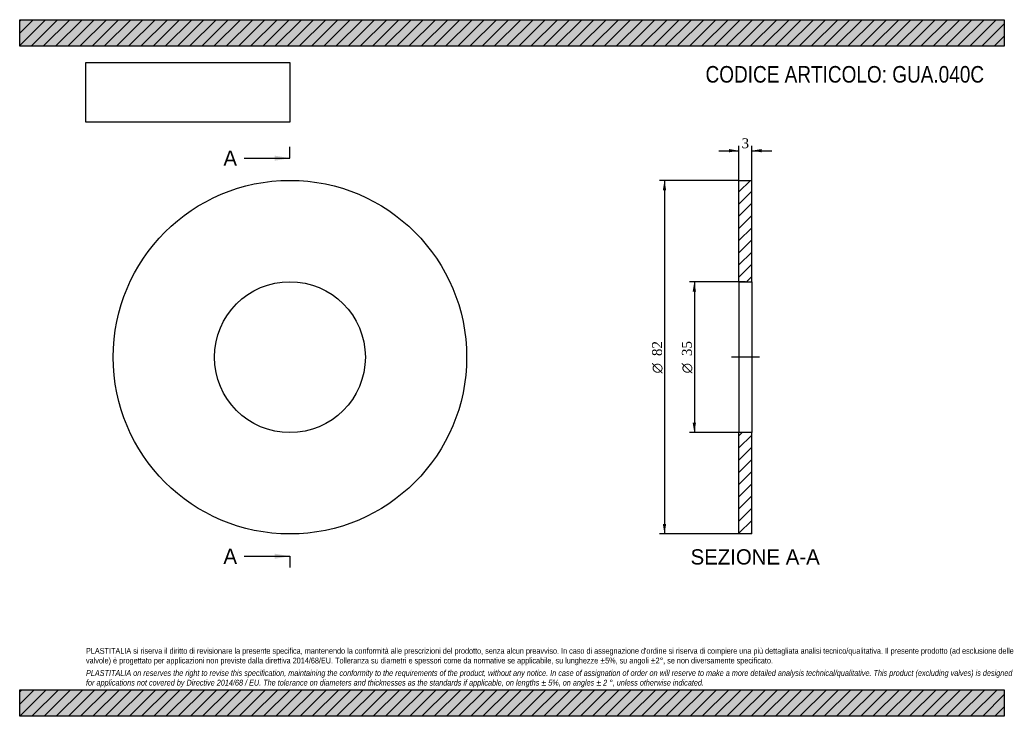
# Model space of a CAD drawing. Header units: millimetres. Extents: x 0 to 228, y 0 to 162.
import ezdxf
from ezdxf.enums import TextEntityAlignment as Align
from ezdxf.lldxf.tags import DXFTag

# ---------------------------------------------------------------- set-up
doc = ezdxf.new("R2010")
doc.units = ezdxf.units.MM
doc.header["$LTSCALE"] = 0.769231
for name, color, linetype in [('Default', 7, 'Continuous'), ('DV2_Default', 7, 'Continuous'), ('GUA.040C', 7, 'Continuous')]:
    doc.layers.add(name, color=color, linetype=linetype)
doc.styles.add('SEACAD_Solid_Edge_ANSI', font='seans.ttf')
doc.styles.add('SEACAD_Solid_Edge_ANSI1_Symbols', font='semeca1.ttf')
doc.styles.add('SEACAD_Times_New_Roman', font='times.ttf')
tags = doc.linetypes.add('CENTER2', pattern=[28.575, 19.05, -3.175, 3.175, -3.175]).pattern_tags.tags
tags[10:11] = [DXFTag(74, 4), DXFTag(75, 0), DXFTag(340, '0'), DXFTag(46, 0.0), DXFTag(50, 0.0), DXFTag(44, 0.0), DXFTag(45, 0.0)]
tags[8:9] = [DXFTag(74, 4), DXFTag(75, 0), DXFTag(340, '0'), DXFTag(46, 0.0), DXFTag(50, 0.0), DXFTag(44, 0.0), DXFTag(45, 0.0)]
tags[6:7] = [DXFTag(74, 4), DXFTag(75, 0), DXFTag(340, '0'), DXFTag(46, 0.0), DXFTag(50, 0.0), DXFTag(44, 0.0), DXFTag(45, 0.0)]
tags[4:5] = [DXFTag(74, 4), DXFTag(75, 0), DXFTag(340, '0'), DXFTag(46, 0.0), DXFTag(50, 0.0), DXFTag(44, 0.0), DXFTag(45, 0.0)]
doc.dimstyles.new('ANSImm', dxfattribs={"dimtxt": 2.307692, "dimasz": 2.307692, "dimexe": 1.153846, "dimexo": 0, "dimgap": 0.576923, "dimtad": 1, "dimdsep": 46, "dimtxsty": 'SEACAD_Times_New_Roman', "dimblk1": '_SE_FILLED', "dimblk2": '_SE_FILLED', "dimsah": 1, "dimcen": 1.153846, "dimazin": 0, "dimtfac": 0.85, "dimtdec": 3, "dimtofl": 0, "dimtmove": 0, "dimatfit": 3, "dimfxl": 1, "dimarcsym": 0})
picture_1 = doc.add_image_def('image1.jpg', size_in_pixel=(4302, 1260))

# ---------------------------------------------------------------- blocks, each defined once
blk = doc.blocks.new('SE')
at = {"layer": 'GUA.040C', "color": 7, "linetype": 'Continuous'}
for radius in [41, 17.5]:
    blk.add_circle((62.7, 83.28), radius, dxfattribs=at)
blk = doc.blocks.new('SE2')
at = {"color": 7, "linetype": 'Continuous', "style": 'SEACAD_Solid_Edge_ANSI'}
blk.add_text('A', height=3.54, dxfattribs=at).set_placement((47.27, 131.2), align=Align.TOP_LEFT)
blk = doc.blocks.new('SE3')
at = {"color": 7, "linetype": 'Continuous', "style": 'SEACAD_Solid_Edge_ANSI'}
blk.add_text('A', height=3.54, dxfattribs=at).set_placement((47.27, 38.89), align=Align.TOP_LEFT)
blk = doc.blocks.new('SEANNOT_GROUP')
at = {"linetype": 'Continuous'}
blk.add_hatch(color=7, dxfattribs=at).paths.add_polyline_path([(59.16, 128.84), (62.7, 129.43), (59.16, 130.02)])
at = {"color": 7, "linetype": 'Continuous'}
blk.add_lwpolyline([(52.08, 129.43), (62.7, 129.43)], dxfattribs=at)
blk = doc.blocks.new('SEANNOT_GROUP1')
at = {"linetype": 'Continuous'}
blk.add_hatch(color=7, dxfattribs=at).paths.add_polyline_path([(59.16, 36.53), (62.7, 37.12), (59.16, 37.71)])
at = {"color": 7, "linetype": 'Continuous'}
blk.add_lwpolyline([(52.08, 37.12), (62.7, 37.12)], dxfattribs=at)
blk = doc.blocks.new('SE1')
at = {"layer": 'Default', "color": 7, "linetype": 'CENTER2'}
for p, q in [((62.7, 129.43), (62.7, 132.08)), ((62.7, 37.12), (62.7, 34.47))]:
    blk.add_line(p, q, dxfattribs=at)
at = {"layer": 'Default', "color": 7, "linetype": 'CENTER2', "const_width": 0.0001}
blk.add_lwpolyline([(62.7, 129.43), (62.7, 37.12)], dxfattribs=at)
at = {"layer": 'Default'}
for name in ['SE2', 'SEANNOT_GROUP', 'SE3', 'SEANNOT_GROUP1']:
    blk.add_blockref(name, (0, 0), dxfattribs=at)
blk = doc.blocks.new('SE4')
at = {"layer": 'GUA.040C', "linetype": 'Continuous'}
h = blk.add_hatch(dxfattribs=at)
h.set_pattern_fill('LINE', scale=0.62992, angle=45, style=0)
h.paths.add_polyline_path([(169.88, 100.78), (169.88, 124.28), (166.88, 124.28), (166.88, 100.78)])
h = blk.add_hatch(dxfattribs=at)
h.set_pattern_fill('LINE', scale=0.62992, angle=45, style=0)
h.paths.add_polyline_path([(169.88, 42.28), (169.88, 65.78), (166.88, 65.78), (166.88, 42.28)])
at = {"layer": 'DV2_Default', "color": 7, "linetype": 'CENTER2'}
blk.add_line((171.63, 83.28), (165.13, 83.28), dxfattribs=at)
at = {"layer": 'GUA.040C', "color": 7, "linetype": 'Continuous'}
for p, q in [((166.88, 100.78), (166.88, 124.28)), ((166.88, 124.28), (169.88, 124.28)), ((169.88, 100.78), (169.88, 124.28)), ((166.88, 100.78), (166.88, 65.78)), ((166.88, 100.78), (169.88, 100.78)), ((169.88, 100.78), (169.88, 65.78)), ((166.88, 42.28), (166.88, 65.78)), ((169.88, 65.78), (166.88, 65.78)), ((169.88, 42.28), (169.88, 65.78)), ((169.88, 42.28), (166.88, 42.28))]:
    blk.add_line(p, q, dxfattribs=at)
blk = doc.blocks.new('DMBLK15')
at = {"layer": 'Default', "linetype": 'Continuous'}
for points in [[(164.57, 131.55), (164.57, 130.78), (166.88, 131.16)], [(172.19, 131.55), (169.88, 131.16), (172.19, 130.78)]]:
    blk.add_hatch(color=7, dxfattribs=at).paths.add_polyline_path(points)
at = {"layer": 'Default', "color": 7, "linetype": 'Continuous'}
for p, q in [((162.26, 131.16), (166.88, 131.16)), ((166.88, 124.28), (166.88, 132.32)), ((169.88, 124.28), (169.88, 132.32)), ((169.88, 131.16), (174.49, 131.16))]:
    blk.add_line(p, q, dxfattribs=at)
at = {"layer": 'Default', "color": 7, "linetype": 'Continuous', "style": 'SEACAD_Times_New_Roman'}
blk.add_text('3', height=2.31, dxfattribs=at).set_placement((167.5, 134.05), align=Align.TOP_LEFT)
blk = doc.blocks.new('_SE_FILLED')
at = {"color": 0}
blk.add_line((0, 0), (-1, 0), dxfattribs=at)
blk.add_solid([(0, 0), (-1, -0.1665), (-1, 0.1665), (0, 0)], dxfattribs=at)
blk = doc.blocks.new('GDimGGroup')
at = {"layer": 'Default', "linetype": 'Continuous'}
for points in [[(156.15, 98.47), (156.92, 98.47), (156.54, 100.78)], [(156.15, 68.08), (156.54, 65.78), (156.92, 68.08)]]:
    blk.add_hatch(color=7, dxfattribs=at).paths.add_polyline_path(points)
at = {"layer": 'Default', "color": 7, "linetype": 'Continuous'}
for p, q in [((168.38, 100.78), (155.38, 100.78)), ((156.54, 100.78), (156.54, 65.78)), ((168.38, 65.78), (155.38, 65.78))]:
    blk.add_line(p, q, dxfattribs=at)
for s, height, style, p in [('35', 2.308, 'SEACAD_Times_New_Roman', (153.65, 83.53)), ('O', 2.31, 'SEACAD_Solid_Edge_ANSI1_Symbols', (153.65, 79.52))]:
    blk.add_text(s, height=height, rotation=90, dxfattribs=dict(at, style=style)).set_placement(p, align=Align.TOP_LEFT)
blk = doc.blocks.new('GDimGGroup1')
at = {"layer": 'Default', "linetype": 'Continuous'}
for points in [[(149.23, 121.97), (150, 121.97), (149.62, 124.28)], [(149.23, 44.58), (149.62, 42.28), (150, 44.58)]]:
    blk.add_hatch(color=7, dxfattribs=at).paths.add_polyline_path(points)
at = {"layer": 'Default', "color": 7, "linetype": 'Continuous'}
for p, q in [((166.88, 124.28), (148.46, 124.28)), ((149.62, 124.28), (149.62, 42.28)), ((166.88, 42.28), (148.46, 42.28))]:
    blk.add_line(p, q, dxfattribs=at)
for s, height, style, p in [('82', 2.308, 'SEACAD_Times_New_Roman', (146.73, 83.53)), ('O', 2.31, 'SEACAD_Solid_Edge_ANSI1_Symbols', (146.73, 79.52))]:
    blk.add_text(s, height=height, rotation=90, dxfattribs=dict(at, style=style)).set_placement(p, align=Align.TOP_LEFT)

msp = doc.modelspace()

# ---------------------------------------------------------------- hatches: boundary and pattern name
at = {"layer": 'Default', "linetype": 'Continuous'}
h = msp.add_hatch(dxfattribs=at)
h.set_pattern_fill('LINE', scale=0.62992, angle=45, style=0)
h.paths.add_polyline_path([(228.462, 155.385), (228.462, 161.538), (0, 161.538), (0, 155.385)])
for points in [[(228.462, 155.385), (228.462, 161.538), (0, 161.538), (0, 155.385)], [(228.462, 0), (228.462, 6.154), (0, 6.154), (0, 0)]]:
    msp.add_hatch(color=7, dxfattribs=at).paths.add_polyline_path(points)
h = msp.add_hatch(dxfattribs=at)
h.set_pattern_fill('LINE', scale=0.62992, angle=45, style=0)
h.paths.add_polyline_path([(228.462, 0), (228.462, 6.154), (0, 6.154), (0, 0)])

# ---------------------------------------------------------------- linework, layer by layer
at = {"layer": 'Default', "color": 7, "linetype": 'Continuous'}
for p, q in [((0, 161.538), (228.462, 161.538)), ((0, 155.385), (0, 161.538)), ((228.462, 161.538), (228.462, 155.385)), ((228.462, 155.385), (0, 155.385)), ((0, 6.154), (228.462, 6.154)), ((0, 0), (0, 6.154)), ((228.462, 6.154), (228.462, 0)), ((228.462, 0), (0, 0))]:
    msp.add_line(p, q, dxfattribs=at)

# ---------------------------------------------------------------- block references
at = {"layer": 'Default'}
for name in ['SE1', 'SE', 'GDimGGroup1', 'SE4', 'GDimGGroup']:
    msp.add_blockref(name, (0, 0), dxfattribs=at)

# ---------------------------------------------------------------- texts
at = {"layer": 'Default', "color": 7, "linetype": 'Continuous', "style": 'SEACAD_Solid_Edge_ANSI'}
msp.add_text('SEZIONE A-A', height=3.53846, dxfattribs=at).set_placement((155.665, 38.737), align=Align.TOP_LEFT)
at = {"layer": 'Default', "attachment_point": 1}
for s, insert, char_height, width in [('{\\fArial Narrow|b0||i0||c0|p34;\\C7;\\H3.846153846;\\W1.;CODICE ARTICOLO: GUA.040C}', (159.139, 150.795), 3.84615, 65.33731), ("{\\fArial Narrow|b0||i0||c0|p34;\\C7;\\H1.346153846;\\W1.;PLASTITALIA si riserva il diritto di revisionare la presente specifica, mantenendo la conformità alle prescrizioni del prodotto, senza alcun preavviso. In caso di assegnazione d'ordine si riserva di compiere una più dettagliata analisi tecnico/qualitativa. Il presente prodotto (ad esclusione delle \\P}{\\fArial Narrow|b0||i0||c0|p34;\\C7;\\H1.346153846;\\W1.;valvole) è progettato per applicazioni non previste dalla direttiva 2014/68/EU. Tolleranza su diametri e spessori come da normative se applicabile, su lunghezze ±5%, su angoli ±2°, se non diversamente specificato.\\P}{\\fArial Narrow|b0||i0||c0|p34;\\C7;\\H0.3846153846;\\W1.;   \\P}{\\fArial Narrow|b0||i1||c0|p34;\\C7;\\H1.346153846;\\W1.;PLASTITALIA on reserves the right to revise this specification, maintaining the conformity to the requirements of the product, without any notice. In case of assignation of order on will reserve to make a more detailed analysis technical/qualitative. This product (excluding valves) is designed \\P}{\\fArial Narrow|b0||i1||c0|p34;\\C7;\\H1.346153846;\\W1.;for applications not covered by Directive 2014/68 / EU. The tolerance on diameters and thicknesses as the standards if applicable, on lengths ± 5%, on angles ± 2 °, unless otherwise indicated.\\P}", (15.385, 15.848), 1.346154, 197.69231)]:
    msp.add_mtext(s, dxfattribs=dict(at, insert=insert, char_height=char_height, width=width))

# ---------------------------------------------------------------- dimensions: what is measured, and where the dimension line sits
at = {"layer": 'Default', "color": 7, "linetype": 'Continuous'}
dim = msp.add_linear_dim(base=(166.879, 131.162), p1=(166.879, 124.275), p2=(169.879, 124.275), angle=0, text='\\A1;<>', dimstyle='ANSImm', dxfattribs=at)
dim.commit()
dim.dimension.update_dxf_attribs({"geometry": 'DMBLK15', "text_midpoint": (168.379, 131.162), "dimtype": 161})

# ---------------------------------------------------------------- pictures from other files: only their frames are drawn
image = msp.add_image(picture_1, insert=(15.385, 137.772), size_in_units=(47.275, 13.846))
image.dxf.flags = 7

doc.saveas('drawing.dxf')
